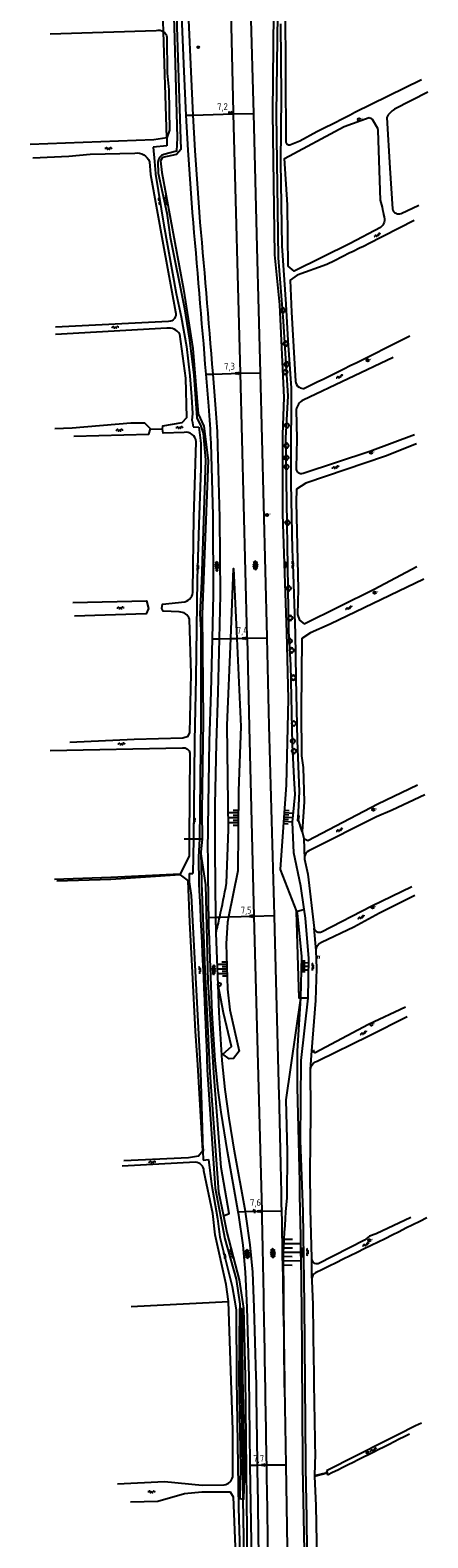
# Model space of a CAD drawing. Extents: x 121149 to 123702, y 457169 to 470031.
# Tile 31 of 87: x 122345 to 122490, y 462283 to 462832. Entities that reach past the tile are written whole.
import ezdxf

# ---------------------------------------------------------------- set-up
doc = ezdxf.new("R2010")
doc.units = 0
doc.header["$LTSCALE"] = 4
doc.layers.get('0').update_dxf_attribs({"color": 8, "linetype": 'CONTINUOUS'})
doc.layers.add('REFERENTIE', color=8, linetype='CONTINUOUS')
doc.styles.add('ISO', font='ISO')
doc.styles.get("Standard").update_dxf_attribs({"font": 'ISO'})

# ---------------------------------------------------------------- blocks, each defined once
blk = doc.blocks.new('struik')
at = {"color": 0, "linetype": 'Continuous'}
for centre, start, end in [((-0.44, 0), 91.0912, 268.9013), ((0, 0.44), 1.0233, 178.9632), ((0.44, 0), 271.6625, 88.3448), ((0, -0.45), 180.4729, 359.5406)]:
    blk.add_arc(centre, 0.45, start, end, dxfattribs=at)
blk = doc.blocks.new('water')
at = {"color": 0, "linetype": 'ByBlock', "lineweight": -2}
for centre, start, end in [((-0.01, 0.75), 129.7446, 230.2554), ((-0.32, 1.12), 309.7446, 50.2554), ((-0.32, 0.37), 309.7446, 50.2554), ((0.32, 0.01), 129.7446, 230.2554), ((0, 0.38), 309.7446, 50.2554), ((-0.01, -0.74), 129.7446, 230.2554), ((-0.32, -0.37), 309.7446, 50.2554), ((-0.32, -1.12), 309.7446, 50.2554), ((0, -0.37), 309.7446, 50.2554)]:
    blk.add_arc(centre, 0.244, start, end, dxfattribs=at)
blk = doc.blocks.new('verklikker')
at = {"color": 0}
blk.add_circle((0, 0), 0.45, dxfattribs=at)
at = {"color": 0, "style": 'ISO'}
blk.add_attdef('VERKLIKKER', (0.7, 0), '', height=0.9, dxfattribs=at)
blk = doc.blocks.new('kilometerpaal')
at = {"color": 0}
for p, q in [((-0.44, 0.44), (0.44, -0.44)), ((-0.44, -0.44), (-0.44, 0.44)), ((0.44, 0.44), (-0.44, -0.44)), ((0.44, -0.44), (0.44, 0.44))]:
    blk.add_line(p, q, dxfattribs=at)
at = {"color": 0, "style": 'ISO'}
blk.add_attdef('KILOMETERPAAL', (0.59, 0.87), '', height=2.5, dxfattribs=at)
blk = doc.blocks.new('asfalt6')
at = {"color": 0, "linetype": 'ByBlock', "lineweight": -2}
for p, q in [((-0.93, 0.18), (0.7, 1.13)), ((-0.89, -0.52), (0.89, 0.52)), ((-0.89, 0.52), (0.89, -0.52)), ((-0.76, 1.01), (0.3, 1.62)), ((-0.7, 1.13), (0.93, 0.18)), ((-0.3, 1.62), (0.76, 1.01)), ((-0.93, -0.18), (0.7, -1.13)), ((-0.76, -1.01), (0.3, -1.62)), ((-0.7, -1.13), (0.93, -0.18)), ((-0.3, -1.62), (0.76, -1.01))]:
    blk.add_line(p, q, dxfattribs=at)
blk = doc.blocks.new('talud')
at = {"color": 0}
for p, q in [((0, 0.75), (0.5, 0.75)), ((0, 0.5), (1, 0.5)), ((0, 0.25), (0.5, 0.25)), ((0, 0), (1, 0)), ((0, -0.25), (0.5, -0.25)), ((0, -0.5), (1, -0.5)), ((0, -0.75), (0.5, -0.75))]:
    blk.add_line(p, q, dxfattribs=at)
blk = doc.blocks.new('grensmarkering')
at = {"linetype": 'ByBlock', "lineweight": -2}
h = blk.add_hatch(color=0, dxfattribs=at)
h.dxf.hatch_style = 1
h.paths.add_polyline_path([(0.5, 0.43, 0.414214), (0.43, 0.5), (-0.43, 0.5, 0.414214), (-0.5, 0.43), (-0.5, -0.43, 0.414214), (-0.43, -0.5), (0.43, -0.5, 0.414214), (0.5, -0.43)])
h.paths.add_polyline_path([(0.14, -0.24), (0.16, -0.24), (0.16, -0.27, -0.083333), (-0.16, -0.27), (-0.16, -0.24), (-0.14, -0.24), (-0.08, 0.22, -0.219912), (-0.05, 0.27, 0.457379), (-0.04, 0.32, -2.245674), (0.04, 0.32, 0.457379), (0.05, 0.27, -0.219912), (0.08, 0.22)], flags=16)
h.paths.add_polyline_path([(0.16, -0.32), (0.16, -0.41, -0.083333), (-0.16, -0.41), (-0.16, -0.32, 0.083333)], flags=16)
at = {"color": 0, "linetype": 'ByBlock', "lineweight": -2}
blk.add_attdef('GRENSMARKERING', (0.6, 0), '', height=0.5, dxfattribs=at)
blk = doc.blocks.new('kolk')
at = {"color": 0}
blk.add_circle((0, 0), 0.6, dxfattribs=at)
at = {"color": 0, "linetype": 'Continuous', "style": 'ISO'}
blk.add_attdef('KOLK', (-0.04, -0.26), '', height=0.8, dxfattribs=at)
blk = doc.blocks.new('wegwijzer')
at = {"color": 0}
for q in [(-0.42, 1.42), (0.42, 1.42), (0, 0)]:
    blk.add_line((0, 1), q, dxfattribs=at)
blk = doc.blocks.new('asfalt4')
at = {"color": 0, "linetype": 'ByBlock', "lineweight": -2}
for p, q in [((-0.63, 0.38), (0.64, 1.04)), ((-0.63, 0.4), (0.66, -0.42)), ((-0.57, -0.3), (0.73, 0.38)), ((-0.53, 1.07), (0.74, 0.27)), ((-0.52, 1.14), (0.54, 1.69)), ((-0.43, 1.75), (0.63, 1.08)), ((-0.56, -0.38), (0.58, -1.1)), ((-0.49, -0.96), (0.67, -0.36)), ((-0.46, -1.19), (0.39, -1.73)), ((-0.34, -1.59), (0.57, -1.11))]:
    blk.add_line(p, q, dxfattribs=at)
blk = doc.blocks.new('boom')
at = {"color": 0}
for radius in [0.315, 0.225, 0.135]:
    blk.add_circle((0, 0), radius, dxfattribs=at)

msp = doc.modelspace()

# ---------------------------------------------------------------- linework, layer by layer
at = {"layer": 'REFERENTIE'}
for points in [[(122444.874, 462511.89), (122443.65, 462520.256), (122441.027, 462532.473), (122440.63, 462543.662), (122441.557, 462553.672), (122441.172, 462559.699), (122440.632, 462571.97), (122439.957, 462600.811), (122439.306, 462613.265), (122438.106, 462683.727), (122438.966, 462698.867), (122437.331, 462726.225), (122435.501, 462749.387), (122434.739, 462801.67), (122435.367, 462847.359), (122434.411, 462890.13), (122434.414, 462890.691)], [(122416.997, 462886.009), (122419.015, 462802.44), (122419.032, 462801.792)], [(122442.138, 462511.049), (122436.181, 462526.369), (122438.427, 462557.204), (122439.159, 462588.515), (122438.561, 462612.699), (122437.017, 462655.881), (122437.014, 462684.914), (122437.565, 462698.461), (122435.92, 462732.23), (122434.172, 462750.455), (122433.441, 462802.206), (122433.807, 462838.804), (122432.913, 462890.288)], [(122397.442, 462879.973), (122398.407, 462833.578), (122399.933, 462788.852), (122398.307, 462786.999), (122393.299, 462785.926), (122392.54, 462784.739), (122392.943, 462780.433), (122400.935, 462737.972), (122404.305, 462716.343), (122406.22, 462692.491), (122408.342, 462688.032), (122409.913, 462675.415), (122407.677, 462619.477), (122408.028, 462580.686), (122407.626, 462547.538), (122407.736, 462537.424)], [(122395.85, 462879.567), (122397.547, 462833.565), (122398.531, 462793.118), (122398.376, 462788.24), (122393.736, 462787.011)], [(122401.914, 462801.341), (122401.109, 462817.235), (122399.53, 462855.167), (122399.14, 462881.208)], [(122438.249, 462791.517), (122437.991, 462841.126), (122439.426, 462843.072), (122451.211, 462847.07), (122464.713, 462853.626), (122478.16, 462860.776)], [(122404.45, 462801.407), (122403.638, 462817.206), (122402.028, 462855.203)], [(122393.578, 462831.777), (122393.443, 462835.656)], [(122425.352, 462840.34), (122426.363, 462801.985)], [(122352.293, 462830.97), (122390.996, 462832.21)], [(122394.844, 462793.13), (122393.578, 462831.777)], [(122436.523, 462808.113), (122436.344, 462834.591)], [(122394.804, 462829.755), (122394.982, 462816.609), (122395.532, 462810.541), (122395.823, 462795.886), (122394.844, 462793.13)], [(122487.629, 462814.263), (122463.339, 462802.279)], [(122436.345, 462784.14), (122436.523, 462808.113)], [(122489.872, 462809.778), (122477.706, 462803.484)], [(122401.914, 462801.341), (122404.45, 462801.407)], [(122404.186, 462765.824), (122402.563, 462788.538), (122401.914, 462801.341)], [(122404.45, 462801.407), (122419.032, 462801.792)], [(122406.695, 462765.989), (122405.112, 462788.524), (122404.45, 462801.407)], [(122419.032, 462801.792), (122426.363, 462801.985)], [(122419.032, 462801.792), (122421.502, 462707.239)], [(122426.363, 462801.985), (122427.649, 462753.17), (122428.814, 462707.425)], [(122473.534, 462761.235), (122472.634, 462760.363), (122461.652, 462754.518), (122441.148, 462744.53), (122438.997, 462746.29), (122438.816, 462768.63), (122437.683, 462785.597), (122459.421, 462797.256), (122468.476, 462800.51)], [(122469.599, 462799.907), (122471.575, 462796.573), (122471.725, 462795.747), (122472.578, 462770.409)], [(122474.957, 462800.563), (122476.027, 462781.99), (122477.012, 462767.216)], [(122394.844, 462793.13), (122390.054, 462792.357), (122345.053, 462790.648)], [(122394.844, 462793.13), (122394.821, 462790.225)], [(122449.399, 462795.263), (122443.276, 462791.9), (122439.66, 462790.359)], [(122346.036, 462785.845), (122359.098, 462786.377), (122366.925, 462787.139), (122383.211, 462787.504)], [(122394.821, 462790.225), (122389.809, 462789.687)], [(122389.809, 462789.687), (122390.279, 462784.52)], [(122388.451, 462784.342), (122388.923, 462779.71), (122393.536, 462754.259), (122398.003, 462729.604)], [(122390.279, 462784.52), (122390.688, 462780.028)], [(122391.558, 462784.189), (122391.628, 462780.197), (122394.763, 462765.641), (122396.065, 462756.862), (122401.104, 462731.509), (122403.079, 462719.378), (122404.66, 462706.553), (122405.708, 462691.013), (122407.243, 462688.013), (122408.059, 462685.409), (122408.941, 462675.721), (122407.506, 462631.327), (122406.831, 462619.597), (122407.191, 462613.715), (122407.204, 462580.984), (122406.695, 462537.42)], [(122436.882, 462753.725), (122436.345, 462784.14)], [(122390.688, 462780.028), (122390.704, 462779.847)], [(122390.704, 462779.847), (122393.747, 462761.24)], [(122480.147, 462765.469), (122486.555, 462768.536)], [(122393.747, 462761.24), (122398.223, 462736.372)], [(122484.897, 462763.004), (122468.071, 462754.28)], [(122438.314, 462732.435), (122436.882, 462753.725)], [(122453.11, 462746.86), (122442.302, 462743), (122439.7, 462741.163), (122440.196, 462729.584), (122441.671, 462704.432)], [(122398.223, 462736.372), (122400.012, 462727.784)], [(122439.03, 462719.196), (122438.314, 462732.435)], [(122395.488, 462726.092), (122354.277, 462724.126)], [(122400.012, 462727.784), (122401.981, 462717.05)], [(122394.79, 462723.66), (122354.219, 462721.374)], [(122401.101, 462685.692), (122393.517, 462685.371), (122393.271, 462686.836), (122393.314, 462688.08), (122400.378, 462689.336), (122402.083, 462691.101), (122401.748, 462705.429), (122399.518, 462721.536)], [(122401.981, 462717.05), (122403.234, 462706.316)], [(122440.283, 462701.842), (122439.03, 462719.196)], [(122477.211, 462713.021), (122444.445, 462697.44)], [(122403.234, 462706.316), (122403.771, 462698.622)], [(122409.137, 462706.924), (122411.646, 462706.988)], [(122411.646, 462706.988), (122421.502, 462707.239)], [(122421.502, 462707.239), (122428.814, 462707.425)], [(122421.502, 462707.239), (122424.015, 462611.04), (122424.023, 462610.678)], [(122428.814, 462707.425), (122431.264, 462611.163), (122431.271, 462610.845)], [(122403.771, 462698.622), (122404.129, 462692.54)], [(122440.104, 462678.405), (122440.238, 462698.241)], [(122440.238, 462698.241), (122440.283, 462701.842)], [(122404.129, 462692.54), (122403.95, 462690.035)], [(122441.951, 462693.965), (122442.122, 462683.359), (122441.949, 462672.676)], [(122388.911, 462686.95), (122386.756, 462689.077), (122381.751, 462689.109), (122360.307, 462687.192), (122354.018, 462687.05)], [(122360.985, 462684.362), (122388.284, 462685.063), (122388.911, 462686.95)], [(122388.911, 462686.95), (122393.216, 462686.838)], [(122403.95, 462690.035), (122403.988, 462689.883)], [(122403.988, 462689.883), (122404.409, 462687.78)], [(122404.409, 462687.78), (122406.423, 462687.668)], [(122406.423, 462687.668), (122407.032, 462682.74)], [(122404.319, 462627.979), (122404.707, 462654.709), (122405.474, 462682.311)], [(122407.032, 462682.74), (122407.171, 462681.627)], [(122407.171, 462681.627), (122407.171, 462672.68)], [(122411.462, 462610.39), (122411.867, 462626.574), (122411.636, 462655.394), (122410.918, 462681.823)], [(122485.797, 462681.527), (122474.501, 462677.091), (122445.398, 462667.209), (122442.093, 462664.977), (122441.882, 462660.325), (122442.667, 462628.548), (122442.366, 462619.357), (122443.098, 462617.2), (122444.885, 462615.933), (122470.309, 462628.6), (122485.914, 462636.762)], [(122444.458, 462670.883), (122468.75, 462678.872), (122485.003, 462684.985)], [(122413.99, 462610.448), (122414.378, 462626.436), (122414.151, 462654.734), (122413.425, 462680.977)], [(122440.104, 462667.134), (122440.104, 462678.405)], [(122407.171, 462672.68), (122406.455, 462652.106)], [(122440.641, 462642.982), (122440.104, 462667.134)], [(122406.455, 462652.106), (122406.024, 462636.136)], [(122440.828, 462637.658), (122440.641, 462642.982)], [(122441.715, 462612.388), (122440.828, 462637.658)], [(122405.918, 462632.248), (122405.382, 462596.109)], [(122406.024, 462636.136), (122405.918, 462632.248)], [(122418.095, 462610.542), (122419.118, 462636.054), (122420.304, 462610.593)], [(122488.443, 462632.23), (122454.347, 462615.815), (122447.142, 462612.614), (122443.987, 462610.57), (122443.783, 462584.428), (122443.832, 462567.757), (122444.51, 462563.489), (122444.83, 462551.053), (122444.127, 462540.227)], [(122360.554, 462623.648), (122387.442, 462624.243), (122388.191, 462621.525), (122387.307, 462619.558), (122361.138, 462618.672)], [(122399.287, 462620.262), (122393.528, 462620.506), (122393.05, 462621.559), (122393.242, 462623.035), (122401.368, 462623.975)], [(122359.524, 462572.831), (122382.942, 462573.858), (122400.691, 462574.304), (122402.531, 462574.931), (122403.176, 462576.303), (122403.679, 462597.637), (122403.121, 462617.675)], [(122409.807, 462533.055), (122409.955, 462550.145), (122410.351, 462573.138), (122410.979, 462591.102), (122411.462, 462610.39)], [(122411.462, 462610.39), (122413.99, 462610.448)], [(122412.677, 462508.936), (122412.364, 462533.153), (122412.473, 462550.043), (122412.873, 462572.266), (122413.518, 462591.02), (122413.99, 462610.448)], [(122413.99, 462610.448), (122418.095, 462610.542)], [(122416.601, 462521.343), (122417.234, 462540.939), (122416.831, 462579.015), (122418.095, 462610.542)], [(122420.304, 462610.593), (122421.801, 462578.437), (122420.872, 462555.081), (122420.715, 462525.842), (122417.305, 462509.075)], [(122418.095, 462610.542), (122420.304, 462610.593)], [(122420.304, 462610.593), (122424.023, 462610.678)], [(122424.023, 462610.678), (122431.271, 462610.845)], [(122424.023, 462610.678), (122424.749, 462578.218), (122426.561, 462509.353)], [(122431.271, 462610.845), (122432.007, 462578.764)], [(122441.894, 462595.929), (122441.715, 462612.388)], [(122405.382, 462596.109), (122404.845, 462573.209)], [(122442.43, 462573.387), (122441.894, 462595.929)], [(122404.845, 462573.209), (122404.487, 462537.427)], [(122443.146, 462554.781), (122442.43, 462573.387)], [(122352.351, 462569.76), (122400.58, 462570.732)], [(122403.209, 462568.75), (122403.015, 462537.406)], [(122444.704, 462537.614), (122446.158, 462536.931), (122471.676, 462550.341), (122486.1, 462557.275)], [(122442.609, 462544.762), (122443.146, 462554.781)], [(122488.801, 462553.558), (122476.856, 462547.975), (122471.173, 462545.59), (122447.324, 462533.467), (122446.484, 462533.171)], [(122444.127, 462540.227), (122442.609, 462544.762)], [(122444.127, 462540.227), (122444.704, 462537.614)], [(122403.015, 462537.406), (122402.976, 462531.195), (122399.655, 462524.793)], [(122403.015, 462537.406), (122401.085, 462537.399)], [(122404.486, 462537.412), (122403.015, 462537.406)], [(122404.486, 462537.412), (122404.241, 462524.837)], [(122404.487, 462537.427), (122404.486, 462537.412)], [(122406.695, 462537.42), (122404.486, 462537.412)], [(122406.695, 462537.42), (122406.36, 462531.015), (122406.511, 462520.899)], [(122407.736, 462537.424), (122406.695, 462537.42)], [(122407.736, 462537.424), (122407.178, 462532.836)], [(122444.704, 462537.614), (122444.951, 462530.178)], [(122415.477, 462400.075), (122417.502, 462400.992), (122414.561, 462417.713), (122411.887, 462452.204), (122409.862, 462485.35), (122409.049, 462520.82), (122407.178, 462532.836)], [(122407.178, 462532.836), (122407.429, 462521.524), (122408.705, 462489.733), (122410.464, 462452.258), (122413.68, 462408.883), (122415.477, 462400.075)], [(122444.967, 462531.069), (122444.951, 462530.178)], [(122444.951, 462530.178), (122446.193, 462524.662)], [(122353.889, 462522.843), (122374.46, 462523.567), (122399.655, 462524.793)], [(122399.701, 462524.356), (122374.383, 462522.758), (122354.699, 462522.138)], [(122399.655, 462524.793), (122399.701, 462524.356)], [(122399.701, 462524.356), (122402.569, 462522.173)], [(122402.569, 462522.173), (122402.978, 462521.862)], [(122403.234, 462507.192), (122402.569, 462522.173)], [(122402.978, 462524.837), (122404.241, 462524.837)], [(122402.978, 462524.837), (122402.978, 462521.862)], [(122446.193, 462524.662), (122448.432, 462504.977)], [(122402.978, 462521.862), (122403.716, 462516.869), (122407.121, 462452.57), (122407.93, 462423.745)], [(122451.106, 462499.855), (122462.884, 462505.489), (122472.291, 462510.595), (122473.458, 462511.174), (122485.147, 462516.974)], [(122451.158, 462503.669), (122469.476, 462513.129), (122484.006, 462520.131)], [(122442.138, 462511.049), (122444.874, 462511.89)], [(122446.273, 462479.469), (122446.532, 462493.944), (122445.361, 462508.559), (122444.874, 462511.89)], [(122404.129, 462488.764), (122403.234, 462507.192)], [(122410.097, 462508.859), (122412.677, 462508.936)], [(122412.677, 462508.936), (122414.074, 462508.978)], [(122412.751, 462503.165), (122412.677, 462508.936)], [(122417.305, 462509.075), (122416.921, 462507.186), (122416.404, 462499.278), (122416.889, 462482.773), (122417.773, 462475.217), (122421.166, 462460.166), (122419.076, 462457.417), (122417.577, 462457.371), (122415.197, 462459.092), (122418.384, 462461.819), (122415.447, 462474.065), (122413.499, 462484.282)], [(122414.074, 462508.978), (122417.305, 462509.075)], [(122417.305, 462509.075), (122426.561, 462509.353)], [(122426.561, 462509.353), (122433.931, 462509.574)], [(122426.561, 462509.353), (122429.393, 462401.746)], [(122433.931, 462509.574), (122434.087, 462504.419), (122435.665, 462443.758)], [(122443.682, 462479.438), (122443.056, 462479.43), (122442.063, 462511.026), (122442.138, 462511.049)], [(122443.682, 462479.438), (122443.976, 462494.797), (122442.443, 462510.264), (122442.138, 462511.049)], [(122420.857, 462401.575), (122416.903, 462423.603), (122414.602, 462437.905), (122413.553, 462445.937), (122412.431, 462456.727), (122411.371, 462473.963), (122410.189, 462503.826)], [(122413.499, 462484.282), (122412.751, 462503.165)], [(122449.257, 462496.862), (122448.432, 462504.977)], [(122449.443, 462490.312), (122449.257, 462496.862)], [(122449.055, 462478.553), (122449.443, 462490.312)], [(122405.203, 462467.475), (122404.129, 462488.764)], [(122423.412, 462401.626), (122419.472, 462423.706), (122417.488, 462435.644), (122416.033, 462446.183), (122414.996, 462456.739), (122413.9, 462474.174), (122413.499, 462484.282)], [(122438.587, 462406.632), (122438.819, 462423.422), (122438.343, 462442.394), (122443.682, 462479.438)], [(122442.457, 462446.959), (122442.454, 462460.215), (122443.682, 462479.438)], [(122445.424, 462309.748), (122445.009, 462367.831), (122444.513, 462401.527), (122443.476, 462427.59), (122443.778, 462456.68), (122446.273, 462479.469)], [(122446.273, 462479.469), (122443.682, 462479.438)], [(122447.631, 462460.289), (122449.055, 462478.553)], [(122481.732, 462476.223), (122468.314, 462469.888), (122448.867, 462459.466), (122447.631, 462460.289)], [(122450.091, 462456.677), (122468.384, 462465.737), (122482.296, 462472.748)], [(122406.097, 462455.131), (122405.203, 462467.475)], [(122447.15, 462453.578), (122447.631, 462460.289)], [(122407.93, 462423.745), (122406.097, 462455.131)], [(122409.551, 462453.362), (122412.455, 462410.202), (122415.977, 462391.669), (122420.024, 462377.032), (122421.359, 462367.922), (122421.382, 462366.209)], [(122447.283, 462438.741), (122447.106, 462452.972)], [(122447.188, 462425.235), (122447.283, 462438.741)], [(122407.93, 462423.745), (122406.302, 462421.803), (122402.72, 462421.266), (122379.164, 462420.099)], [(122407.93, 462423.745), (122408.066, 462420.338)], [(122447.014, 462417.484), (122447.188, 462425.235)], [(122405.233, 462419.615), (122378.579, 462418.161)], [(122408.066, 462420.338), (122409.996, 462420.571)], [(122409.996, 462420.571), (122411.109, 462411.657)], [(122417.307, 462368.84), (122416.425, 462375.082), (122412.38, 462393.215), (122411.545, 462400.889), (122408.327, 462416.543)], [(122447.184, 462402.575), (122447.014, 462417.484)], [(122411.109, 462411.657), (122413.256, 462399.132)], [(122420.857, 462401.575), (122423.412, 462401.626)], [(122425.189, 462309.168), (122425.176, 462309.899), (122424.857, 462341.319), (122424.1, 462366.645), (122423.522, 462379.571), (122422.679, 462389.374), (122421.089, 462400.281), (122420.857, 462401.575)], [(122423.412, 462401.626), (122429.393, 462401.746)], [(122427.394, 462341.343), (122426.663, 462366.629), (122426.139, 462379.573), (122425.173, 462389.487), (122423.58, 462400.682), (122423.412, 462401.626)], [(122429.393, 462401.746), (122436.568, 462401.891)], [(122429.393, 462401.746), (122429.411, 462401.07)], [(122447.616, 462384.609), (122447.184, 462402.575)], [(122413.256, 462399.132), (122414.15, 462392.355)], [(122415.477, 462400.075), (122416.719, 462393.99), (122421.106, 462376.744), (122422.802, 462366.411), (122423.29, 462341.445), (122424.251, 462262.472), (122425.707, 462210.788), (122427.088, 462128.234), (122426.434, 462111.178), (122425.862, 462072.675), (122423.317, 462063.68)], [(122483.676, 462399.437), (122471.056, 462393.497), (122468.587, 462392.648), (122466.764, 462391.231), (122449.996, 462382.642)], [(122414.15, 462392.355), (122418.572, 462374.308)], [(122437.714, 462337.506), (122437.302, 462386.523)], [(122447.627, 462377.309), (122447.617, 462384.35)], [(122418.572, 462374.308), (122419.493, 462369.52)], [(122447.628, 462376.495), (122448.01, 462367.69)], [(122381.771, 462367.051), (122417.307, 462368.84)], [(122418.813, 462304.901), (122418.836, 462322.049), (122417.307, 462368.84)], [(122419.493, 462369.52), (122420.045, 462365.653)], [(122420.045, 462365.653), (122420.23, 462340.608)], [(122421.382, 462366.209), (122421.226, 462366.192), (122421.063, 462341.024), (122421.688, 462308.174), (122421.384, 462297.004), (122422.548, 462296.82)], [(122422.238, 462366.303), (122421.382, 462366.209)], [(122421.382, 462366.209), (122421.717, 462341.283)], [(122422.548, 462296.82), (122422.852, 462296.772), (122423.244, 462308.539), (122422.496, 462341.386), (122422.238, 462366.303)], [(122444.309, 462310.048), (122443.983, 462368.052)], [(122420.23, 462340.608), (122420.966, 462293.649)], [(122437.714, 462337.506), (122438.163, 462309.376)], [(122448.82, 462313.297), (122448.565, 462305.387)], [(122448.818, 462313.378), (122448.82, 462313.297)], [(122425.189, 462309.168), (122427.848, 462309.211)], [(122426.898, 462211.1), (122425.189, 462309.168)], [(122427.848, 462309.211), (122431.073, 462309.262)], [(122431.073, 462309.262), (122438.163, 462309.376)], [(122438.163, 462309.376), (122439.731, 462211.305)], [(122376.875, 462302.369), (122394.031, 462303.195), (122407.705, 462301.92), (122415.678, 462302.071)], [(122448.584, 462305.006), (122448.538, 462304.994)], [(122448.565, 462305.387), (122453.176, 462306.467)], [(122448.565, 462305.387), (122448.584, 462305.006)], [(122453.218, 462306.265), (122448.584, 462305.006)], [(122448.584, 462305.006), (122449.092, 462294.547)], [(122452.999, 462307.126), (122453.176, 462306.467)], [(122453.176, 462306.467), (122453.218, 462306.265)], [(122453.276, 462306.281), (122453.218, 462306.265)], [(122453.218, 462306.265), (122453.333, 462305.705)], [(122381.554, 462295.831), (122391.5, 462296.038), (122401.238, 462298.845), (122407.547, 462299.5), (122417.841, 462299.515), (122418.958, 462297.653), (122420.269, 462264.221), (122419.317, 462258.332), (122418.129, 462256.768), (122417.812, 462256.125), (122417.785, 462253.603), (122415.77, 462244.214), (122417.322, 462216.46)], [(122422.548, 462296.82), (122422.967, 462268.723)], [(122420.966, 462293.649), (122421.703, 462269.157)], [(122449.092, 462294.547), (122449.693, 462261.005)]]:
    msp.add_lwpolyline(points, dxfattribs=at)
for points in [[(122390.996, 462832.21, -0.2304553), (122393.578, 462831.777)], [(122393.578, 462831.777, -0.206409), (122394.804, 462829.755)], [(122477.706, 462803.484, 0.1386252), (122474.957, 462800.563)], [(122463.339, 462802.279, -0.0067631), (122449.399, 462795.263)], [(122468.476, 462800.51, -0.1632301), (122469.599, 462799.907)], [(122439.66, 462790.359, -0.453494), (122438.249, 462791.517)], [(122383.211, 462787.504, -0.3858656), (122388.451, 462784.342)], [(122393.736, 462787.011, 0.3344164), (122391.558, 462784.189)], [(122472.578, 462770.409, -0.0145446), (122474.122, 462763.403)], [(122409.137, 462706.924, 0.0015455), (122404.186, 462765.824)], [(122411.646, 462706.988, 0.0019819), (122406.695, 462765.989)], [(122477.012, 462767.216, 0.4633827), (122480.147, 462765.469)], [(122474.122, 462763.403, -0.0922225), (122473.534, 462761.235)], [(122468.071, 462754.28, 0.0109529), (122453.11, 462746.86)], [(122398.003, 462729.604, -0.4809872), (122395.488, 462726.092)], [(122399.518, 462721.536, 0.3215805), (122394.79, 462723.66)], [(122444.756, 462701.73, 0.0035044), (122483.271, 462720.865)], [(122410.075, 462695.249, 0.0003473), (122409.137, 462706.924)], [(122412.648, 462694.318, 0.0004706), (122411.646, 462706.988)], [(122441.671, 462704.432, 0.2485925), (122443, 462702.144)], [(122443, 462702.144, 0.1640219), (122444.756, 462701.73)], [(122410.918, 462681.823, 0.0136326), (122410.075, 462695.249)], [(122413.425, 462680.977, 0.0171637), (122412.648, 462694.318)], [(122444.445, 462697.44, 0.2423974), (122441.951, 462693.965)], [(122405.474, 462682.311, 0.4467183), (122401.101, 462685.692)], [(122441.949, 462672.676, 0.5727533), (122444.458, 462670.883)], [(122401.368, 462623.975, 0.3515206), (122404.319, 462627.979)], [(122403.121, 462617.675, 0.3122455), (122399.287, 462620.262)], [(122432.007, 462578.764, 0.0010984), (122433.931, 462509.574)], [(122400.58, 462570.732, -0.4087604), (122403.209, 462568.75)], [(122410.097, 462508.859, -0.0026457), (122409.807, 462533.055)], [(122446.484, 462533.171, 0.2313535), (122444.967, 462531.069)], [(122406.511, 462520.899, -0.0024872), (122409.551, 462453.362)], [(122414.074, 462508.978, 0.0075211), (122416.601, 462521.343)], [(122410.189, 462503.826, -0.0007981), (122410.097, 462508.859)], [(122412.751, 462503.165, 0.0036208), (122414.074, 462508.978)], [(122448.432, 462504.977, 0.2769908), (122449.804, 462503.544)], [(122449.804, 462503.544, 0.1823682), (122451.158, 462503.669)], [(122449.257, 462496.862, -0.3291747), (122451.106, 462499.855)], [(122447.15, 462453.578, -0.3132472), (122450.091, 462456.677)], [(122447.106, 462452.972, -0.0396346), (122447.15, 462453.578)], [(122443.983, 462368.052, 0.0020784), (122442.457, 462446.959)], [(122435.665, 462443.758, -0.0007406), (122436.568, 462401.891)], [(122408.327, 462416.543, 0.3944206), (122405.233, 462419.615)], [(122437.302, 462386.523, -0.0070118), (122438.587, 462406.632)], [(122436.568, 462401.891, -0.0011492), (122437.714, 462337.506)], [(122429.411, 462401.07, -0.0009586), (122431.073, 462309.262)], [(122489.499, 462399.349, -0.0033196), (122448.915, 462379.298)], [(122447.617, 462384.35, -0.0347639), (122447.616, 462384.609)], [(122449.996, 462382.642, -0.4700117), (122447.617, 462384.35)], [(122448.915, 462379.298, 0.1444945), (122447.856, 462378.087)], [(122447.627, 462377.309, 0.0724815), (122447.628, 462376.495)], [(122447.856, 462378.087, 0.0706283), (122447.627, 462377.309)], [(122448.01, 462367.69, 0.0022463), (122448.818, 462313.378)], [(122421.717, 462341.283, -0.0024519), (122422.548, 462296.82)], [(122427.848, 462309.211, -0.0002489), (122427.394, 462341.343)], [(122487.601, 462324.559, 0.0039013), (122452.999, 462307.126)], [(122453.333, 462305.705, 0.0041266), (122483.177, 462320.654)], [(122429.416, 462211.69, -0.0007178), (122427.848, 462309.211)], [(122431.073, 462309.262, -0.0004962), (122431.776, 462262.922)], [(122445.912, 462211.958, 0.0023958), (122444.309, 462310.048)], [(122446.95, 462211.939, 0.0017381), (122445.424, 462309.748)], [(122415.678, 462302.071, 0.3368004), (122418.813, 462304.901)]]:
    msp.add_lwpolyline(points, format="xyb", dxfattribs=at)

# ---------------------------------------------------------------- block references
at = {"layer": 'REFERENTIE', "linetype": 'Continuous'}
for name, p in [('boom', (122406.251, 462826.11)), ('struik', (122437.089, 462730.202)), ('struik', (122438.099, 462718.072)), ('struik', (122438.399, 462710.517)), ('struik', (122437.964, 462707.685)), ('struik', (122438.545, 462688.246)), ('struik', (122438.403, 462680.843)), ('struik', (122438.345, 462676.442)), ('struik', (122438.41, 462673.177)), ('struik', (122438.744, 462652.79)), ('asfalt4', (122412.986, 462636.884)), ('struik', (122439.222, 462628.847)), ('struik', (122439.786, 462618.066)), ('struik', (122439.554, 462609.667)), ('struik', (122440.264, 462606.265)), ('struik', (122440.933, 462596.311)), ('struik', (122441.059, 462579.605)), ('struik', (122440.729, 462573.164)), ('struik', (122441.154, 462569.512)), ('asfalt4', (122411.841, 462489.776)), ('wegwijzer', (122426.726, 462401.026))]:
    msp.add_blockref(name, p, dxfattribs=at)
ref = msp.add_blockref('kilometerpaal', (122418.023, 462802.207), dxfattribs=at)
ref.add_attrib('KILOMETERPAAL', '7,2', (122413.134, 462803.215), dxfattribs={"layer": '0', "color": 0, "height": 2.5, "style": 'ISO'})
for name, p, values in [('verklikker', (122464.84, 462799.783), {'VERKLIKKER': 'v'}), ('verklikker', (122467.98, 462711.989), {'VERKLIKKER': 'v'}), ('verklikker', (122469.19, 462678.294), {'VERKLIKKER': 'v'}), ('verklikker', (122431.342, 462655.586), {'VERKLIKKER': 'v'}), ('verklikker', (122470.495, 462627.267), {'VERKLIKKER': 'v'}), ('verklikker', (122470.061, 462548.141), {'VERKLIKKER': 'v'}), ('verklikker', (122469.771, 462512.546), {'VERKLIKKER': 'v'}), ('grensmarkering', (122450.076, 462494.385), {'GRENSMARKERING': '?'}), ('kolk', (122413.983, 462484.455), {'KOLK': 'r'}), ('verklikker', (122469.267, 462469.87), {'VERKLIKKER': 'v'}), ('grensmarkering', (122448.137, 462460.232), {'GRENSMARKERING': '?'}), ('grensmarkering', (122407.947, 462424.108), {'GRENSMARKERING': '?'}), ('verklikker', (122468.594, 462391.141), {'VERKLIKKER': 'v'}), ('verklikker', (122467.949, 462313.74), {'VERKLIKKER': 'v'})]:
    msp.add_blockref(name, p, dxfattribs=at).add_auto_attribs(values)
for name, p, rotation in [('water', (122373.586, 462789.217), 271.2603038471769), ('water', (122392.163, 462769.929), 9.669505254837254), ('water', (122471.522, 462757.647), 298.9989771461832), ('water', (122376.04, 462724.033), 272.1783688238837), ('water', (122457.775, 462706.019), 295.6678751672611), ('water', (122399.446, 462687.448), 274.7588856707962), ('water', (122377.575, 462686.52), 272.9224726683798), ('water', (122456.289, 462672.963), 286.0791723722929), ('water', (122406.134, 462636.564), 357.7070995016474), ('asfalt6', (122427.12, 462637.286), 0.8593722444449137), ('water', (122440.685, 462637.493), 0.9739344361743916), ('water', (122377.946, 462621.707), 270.8020885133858), ('water', (122461.119, 462621.707), 296.3086959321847), ('water', (122378.269, 462572.123), 273.3832876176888), ('water', (122404.861, 462544.351), 359.1979114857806), ('water', (122442.731, 462545.307), 355.1221191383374), ('water', (122457.775, 462540.738), 295.8476102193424), ('water', (122465.634, 462508.944), 296.2833129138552), ('water', (122406.857, 462489.66), 5.334440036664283), ('water', (122447.973, 462490.873), 1.088488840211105), ('water', (122466.479, 462466.74), 298.9488616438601), ('water', (122389.503, 462419.664), 273.9550376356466), ('water', (122467.366, 462389.642), 296.5394384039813), ('water', (122415.959, 462385.463), 13.29958432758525), ('asfalt6', (122424.145, 462386.228), 5.568024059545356), ('asfalt6', (122433.445, 462386.565), 0.9739344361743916), ('water', (122446.046, 462386.871), 1.145762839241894), ('water', (122470.13, 462314.815), 297.2568717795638), ('water', (122389.257, 462299.456), 269.3697718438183)]:
    msp.add_blockref(name, p, dxfattribs=dict(at, rotation=rotation))
for p, xscale, yscale, rotation in [((122394.849, 462770.305), 1.069521, 2, 190.6690198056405), ((122408.361, 462636.599), 0.684662, 2, 177.7394980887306), ((122437.674, 462637.499), 1.204768, 1.204768, 2.045408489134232), ((122407.661, 462544.362), 0.879057, 0.879057, 180.6518009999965), ((122420.819, 462545.144), 3.630055, 3.630055, 179.6843239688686), ((122437.579, 462545.562), 3.213458, 3.213458, 355.8419743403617), ((122408.715, 462489.641), 0.71377, 2, 182.5697551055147), ((122416.674, 462490.078), 3.401441, 3.401441, 181.6678470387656), ((122443.914, 462491.119), 2.567377, 2.567377, 359.0180103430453), ((122437.377, 462386.909), 6.286718, 6.286718, 359.1341576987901), ((122418.669, 462386.323), 1.170533, 2, 194.29748666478), ((122443.663, 462386.814), 1.066896, 2, 0.9664725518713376)]:
    msp.add_blockref('talud', p, dxfattribs=dict(at, xscale=xscale, yscale=yscale, rotation=rotation))
ref = msp.add_blockref('kilometerpaal', (122420.481, 462707.213), dxfattribs=at)
ref.add_attrib('KILOMETERPAAL', '7,3', (122415.673, 462708.557), dxfattribs={"layer": '0', "color": 0, "height": 2.5, "style": 'ISO'})
ref = msp.add_blockref('kilometerpaal', (122423.003, 462610.655), dxfattribs=at)
ref.add_attrib('KILOMETERPAAL', '7,4', (122420.297, 462612.252), dxfattribs={"layer": '0', "color": 0, "height": 2.5, "style": 'ISO'})
ref = msp.add_blockref('kilometerpaal', (122425.737, 462509.328), dxfattribs=at)
ref.add_attrib('KILOMETERPAAL', '7,5', (122421.735, 462510.305), dxfattribs={"layer": '0', "color": 0, "height": 2.5, "style": 'ISO'})
ref = msp.add_blockref('kilometerpaal', (122428.524, 462401.729), dxfattribs=at)
ref.add_attrib('KILOMETERPAAL', '7,6', (122425.12, 462403.741), dxfattribs={"layer": '0', "color": 0, "height": 2.5, "style": 'ISO'})
ref = msp.add_blockref('kilometerpaal', (122430.051, 462309.246), dxfattribs=at)
ref.add_attrib('KILOMETERPAAL', '7,7', (122426.329, 462310.436), dxfattribs={"layer": '0', "color": 0, "height": 2.5, "style": 'ISO'})

doc.saveas('drawing.dxf')
